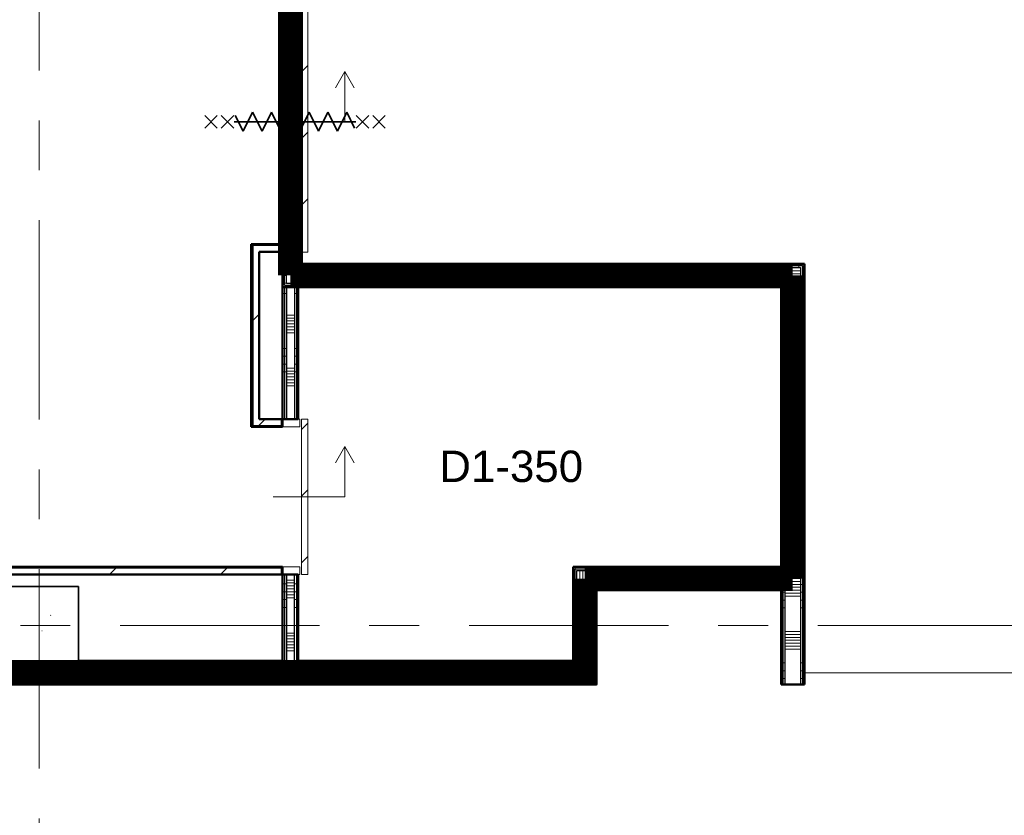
# Model space of a CAD drawing. Extents: x -2538 to 83400, y -8040 to 61900.
# Tile 63 of 105: x 62275 to 68547, y 6592 to 11659. Entities that reach past the tile are written whole.
import ezdxf

# ---------------------------------------------------------------- set-up
doc = ezdxf.new("R2010")
doc.units = 0
doc.header["$LTSCALE"] = 100
doc.linetypes.add('SCHEIDING_BRANDWEREND60', pattern=[3.2, 0.8, -1.6, 0.8])
doc.linetypes.add('stramien', pattern=[22.225, 12.7, -3.175, 3.175, -3.175])
for name, color, linetype, lineweight in [('00---0--FM-RUIMTENR', 7, 'Continuous', 18), ('BA20----_WANDEN', 14, 'Continuous', 50), ('BL$1A---_ALGEMEEN', 7, 'Continuous', 18), ('BL$7A---_STRAMIEN', 7, 'Continuous', 18), ('BL$8F---_HID-WAND', 7, 'Continuous', 18), ('BL20----_WANDEN', 7, 'Continuous', 25), ('BL28----_CONSTRUCTIES', 4, 'Continuous', 18), ('BL30----_BRANDSYMBOLEN', 14, 'Continuous', 35), ('BL30----_KOZIJNEN', 14, 'Continuous', 25), ('BL40----_BRANDWERENDESCHEIDING_60MIN', 84, 'SCHEIDING_BRANDWEREND60', 158)]:
    doc.layers.add(name, color=color, linetype=linetype, lineweight=lineweight)
doc.styles.add('Arial', font='arial.ttf', dxfattribs={"height": 200})
pattern_1 = [(360, (63950, 8565), (9e-13, 500), []), (360, (63950, 8515), (9e-13, 500), []), (360, (63950, 8465), (9e-13, 500), []), (360, (63950, 8415), (9e-13, 500), [])]
pattern_2 = [(360, (67125, 7562.5), (2e-12, 500), []), (360, (67125, 7512.5), (2e-12, 500), []), (360, (67125, 7462.5), (2e-12, 500), []), (360, (67125, 7412.5), (2e-12, 500), [])]
pattern_3 = [(90, (65737.5, 9955), (-500, -2e-12), []), (90, (65787.5, 9955), (-500, -2e-12), []), (90, (65837.5, 9955), (-500, -2e-12), []), (90, (65887.5, 9955), (-500, -2e-12), [])]
pattern_4 = [(90, (66662.5, 8025), (-500, -2e-12), []), (90, (66712.5, 8025), (-500, -2e-12), []), (90, (66762.5, 8025), (-500, -2e-12), []), (90, (66812.5, 8025), (-500, -2e-12), [])]
pattern_5 = [(180, (65950, 7925), (-2e-12, -500), []), (180, (65950, 7975), (-2e-12, -500), []), (180, (65950, 8025), (-2e-12, -500), []), (180, (65950, 8075), (-2e-12, -500), [])]
pattern_6 = [(90, (61400, 7425), (-500, -2e-12), []), (90, (61450, 7425), (-500, -2e-12), []), (90, (61500, 7425), (-500, -2e-12), []), (90, (61550, 7425), (-500, -2e-12), [])]
pattern_7 = [(45, (1253.4, 5927.3), (-353.5534, 353.5534), [])]
pattern_8 = [(360, (63950, 11530), (3e-12, 500), []), (360, (63950, 11480), (3e-12, 500), []), (360, (63950, 11430), (3e-12, 500), []), (360, (63950, 11380), (3e-12, 500), [])]
pattern_9 = [(0, (67125, 8902.5), (0, 500), []), (0, (67125, 8852.5), (0, 500), []), (0, (67125, 8802.5), (0, 500), []), (0, (67125, 8752.5), (0, 500), [])]

# ---------------------------------------------------------------- blocks, each defined once
blk = doc.blocks.new('32_DR_AMC_s_enkele schuifdeur_dt1 - 1660x2160_wbdbo60-V94-1')
at = {"layer": 'BL30----_KOZIJNEN', "lineweight": 18}
h = blk.add_hatch(dxfattribs=at)
h.set_pattern_fill('FP_452', color=256, style=0, pattern_type=2)
h.set_pattern_definition([(315, (-4756.68, 62746.6), (212.132, 212.132), [])])
h.paths.add_polyline_path([(-505, -110), (1155, -110), (1155, -70), (-505, -70)], flags=0)
at = {"layer": 'BL$1A---_ALGEMEEN'}
for p, q in [((325, 109.9), (325, -346)), ((645, -346), (541.1, -286)), ((325, -346), (645, -346)), ((645, -346), (541.1, -406))]:
    blk.add_line(p, q, dxfattribs=at)
at = {"layer": 'BL30----_BRANDSYMBOLEN'}
for p, q in [((285, 466.4), (365, 546.4)), ((365, 466.4), (285, 546.4)), ((285, 361.4), (365, 441.4)), ((365, 361.4), (285, 441.4)), ((365, 351.4), (265, 301.4)), ((325, -416.3), (325, 358.7)), ((325, -416.3), (325, 358.7)), ((265, 301.4), (385, 241.4)), ((385, 241.4), (265, 181.4)), ((265, 181.4), (385, 121.4)), ((385, 121.4), (265, 61.4)), ((265, 61.4), (385, 1.4)), ((385, 1.4), (265, -58.6)), ((265, -58.6), (385, -118.6)), ((385, -118.6), (265, -178.6)), ((265, -178.6), (385, -238.6)), ((385, -238.6), (265, -298.6)), ((265, -298.6), (385, -358.6)), ((385, -358.6), (285, -408.6)), ((365, -498.7), (285, -418.6)), ((285, -498.7), (365, -418.6)), ((285, -603.6), (365, -523.6)), ((365, -603.6), (285, -523.6))]:
    blk.add_line(p, q, dxfattribs=at)
at = {"layer": 'BL30----_KOZIJNEN', "lineweight": 18}
for p, q in [((-505, -60), (-505, 60)), ((-505, 60), (-455, 60)), ((-455, 60), (-455, -60)), ((1105, -60), (1105, 60)), ((1105, 60), (1155, 60)), ((1155, 60), (1155, -60)), ((-455, -60), (-505, -60)), ((1155, -60), (1105, -60)), ((-505, -70), (1155, -70)), ((-505, -110), (-505, -70)), ((1155, -110), (-505, -110)), ((1155, -70), (1155, -110))]:
    blk.add_line(p, q, dxfattribs=at)
blk = doc.blocks.new('32_DR_AMC_s_enkele schuifdeur_dt1 - 990x2160-2919444-1')
at = {"layer": 'BL30----_KOZIJNEN', "lineweight": 18}
h = blk.add_hatch(dxfattribs=at)
h.set_pattern_fill('FP_453', color=256, style=0, pattern_type=2)
h.set_pattern_definition([(315, (-2367.68, 62746.6), (212.132, 212.132), [])])
h.paths.add_polyline_path([(-170, -110), (820, -110), (820, -70), (-170, -70)], flags=0)
at = {"layer": 'BL$1A---_ALGEMEEN'}
for p, q in [((325, 109.9), (325, -346)), ((645, -346), (541.1, -286)), ((325, -346), (645, -346)), ((645, -346), (541.1, -406))]:
    blk.add_line(p, q, dxfattribs=at)
at = {"layer": 'BL30----_KOZIJNEN', "lineweight": 18}
for p, q in [((-170, -60), (-170, 60)), ((-170, 60), (-120, 60)), ((-120, 60), (-120, -60)), ((770, -60), (770, 60)), ((770, 60), (820, 60)), ((820, 60), (820, -60)), ((-120, -60), (-170, -60)), ((820, -60), (770, -60)), ((-170, -70), (820, -70)), ((-170, -110), (-170, -70)), ((820, -110), (-170, -110)), ((820, -70), (820, -110))]:
    blk.add_line(p, q, dxfattribs=at)

msp = doc.modelspace()

# ---------------------------------------------------------------- hatches: boundary and pattern name
at = {"layer": 'BA20----_WANDEN', "lineweight": 18}
h = msp.add_hatch(dxfattribs=at)
h.set_pattern_fill('FP_656', color=256, angle=90, style=0, pattern_type=2)
h.set_pattern_definition(pattern_8)
h.paths.add_polyline_path([(63950, 9967.5), (63962.5, 9967.5), (63962.5, 10179), (63950, 10179), (63950, 10059.4)], flags=0)
h.paths.add_polyline_path([(63950, 11839), (63962.5, 11839), (63962.5, 13492.5), (63950, 13492.5), (63950, 13128)], flags=0)
h = msp.add_hatch(dxfattribs=at)
h.set_pattern_fill('FP_656', color=256, angle=90, style=0, pattern_type=2)
h.set_pattern_definition(pattern_8)
h.paths.add_polyline_path([(63975, 9980), (63975, 10179), (63962.5, 10179), (63962.5, 9980)], flags=0)
h.paths.add_polyline_path([(63962.5, 11839), (63975, 11839), (63975, 13480), (63962.5, 13480), (63962.5, 13128)], flags=0)
h = msp.add_hatch(dxfattribs=at)
h.set_pattern_fill('FP_657', color=256, angle=90, style=0, pattern_type=2)
h.set_pattern_definition([(1e-13, (63950, 11730), (-6e-13, 337.5), []), (1e-13, (63950, 11711.25), (-6e-13, 337.5), []), (1e-13, (63950, 11692.5), (-6e-13, 337.5), []), (1e-13, (63950, 11673.75), (-6e-13, 337.5), []), (1e-13, (63950, 11655), (-6e-13, 337.5), []), (1e-13, (63950, 11636.25), (-6e-13, 337.5), []), (1e-13, (63950, 11617.5), (-6e-13, 337.5), [])])
h.paths.add_polyline_path([(63975, 10080), (64025, 10080), (64025, 10179), (63975, 10179), (63975, 10105)], flags=0)
h.paths.add_polyline_path([(64025, 11839), (64025, 13380), (63975, 13380), (63975, 11839)], flags=0)
h = msp.add_hatch(dxfattribs=at)
h.set_pattern_fill('FP_656', color=256, angle=90, style=0, pattern_type=2)
h.set_pattern_definition(pattern_8)
h.paths.add_polyline_path([(64025, 10092.5), (64037.5, 10092.5), (64037.5, 10179), (64025, 10179), (64025, 10105)], flags=0)
h.paths.add_polyline_path([(64025, 11839), (64037.5, 11839), (64037.5, 13367.5), (64025, 13367.5), (64025, 13128)], flags=0)
h = msp.add_hatch(dxfattribs=at)
h.set_pattern_fill('FP_656', color=256, angle=90, style=0, pattern_type=2)
h.set_pattern_definition(pattern_8)
h.paths.add_polyline_path([(64037.5, 10105), (64050, 10105), (64050, 10179), (64037.5, 10179)], flags=0)
h.paths.add_polyline_path([(64050, 11839), (64050, 13355), (64037.5, 13355), (64037.5, 11839)], flags=0)
h = msp.add_hatch(dxfattribs=at)
h.set_pattern_fill('FP_44', color=256, style=0, pattern_type=2)
h.set_pattern_definition(pattern_7)
h.paths.add_polyline_path([(63750, 9075), (63760, 9075), (63760, 10230), (63750, 10230), (63750, 9115)], flags=0)
h = msp.add_hatch(dxfattribs=at)
h.set_pattern_fill('FP_44', color=256, style=0, pattern_type=2)
h.set_pattern_definition(pattern_7)
h.paths.add_polyline_path([(63760, 9115), (63800, 9115), (63800, 10220), (63760, 10220), (63760, 9780.4)], flags=0)
h = msp.add_hatch(dxfattribs=at)
h.set_pattern_fill('FP_149', color=256, angle=90, style=0, pattern_type=2)
h.set_pattern_definition(pattern_3)
h.paths.add_polyline_path([(67262.5, 10092.5), (67262.5, 10105), (64037.5, 10105), (64037.5, 10092.5), (67250, 10092.5)], flags=0)
h = msp.add_hatch(dxfattribs=at)
h.set_pattern_fill('FP_1302', color=256, angle=90, style=0, pattern_type=2)
h.set_pattern_definition(pattern_9)
h.paths.add_polyline_path([(67262.5, 8100), (67275, 8100), (67275, 10105), (67262.5, 10105), (67262.5, 8664.5)], flags=0)
h = msp.add_hatch(dxfattribs=at)
h.set_pattern_fill('FP_150', color=256, angle=90, style=0, pattern_type=2)
h.set_pattern_definition([(90, (65537.5, 9955), (-337.5, -1e-12), []), (90, (65556.25, 9955), (-337.5, -1e-12), []), (90, (65575, 9955), (-337.5, -1e-12), []), (90, (65593.75, 9955), (-337.5, -1e-12), []), (90, (65612.5, 9955), (-337.5, -1e-12), []), (90, (65631.25, 9955), (-337.5, -1e-12), []), (90, (65650, 9955), (-337.5, -1e-12), [])])
h.paths.add_polyline_path([(67150, 9980), (67150, 10080), (63975, 10080), (63975, 9980), (67137.5, 9980)], flags=0)
h = msp.add_hatch(dxfattribs=at)
h.set_pattern_fill('FP_149', color=256, angle=90, style=0, pattern_type=2)
h.set_pattern_definition(pattern_3)
h.paths.add_polyline_path([(67150, 10080), (67250, 10080), (67250, 10092.5), (64025, 10092.5), (64025, 10080), (67125, 10080)], flags=0)
h = msp.add_hatch(dxfattribs=at)
h.set_pattern_fill('FP_1303', color=256, angle=90, style=0, pattern_type=2)
h.set_pattern_definition([(0, (67125, 9102.5), (0, 337.5), []), (0, (67125, 9083.75), (0, 337.5), []), (0, (67125, 9065), (0, 337.5), []), (0, (67125, 9046.25), (0, 337.5), []), (0, (67125, 9027.5), (0, 337.5), []), (0, (67125, 9008.75), (0, 337.5), []), (0, (67125, 8990), (0, 337.5), [])])
h.paths.add_polyline_path([(67150, 8100), (67250, 8100), (67250, 10080), (67150, 10080), (67150, 8150)], flags=0)
h = msp.add_hatch(dxfattribs=at)
h.set_pattern_fill('FP_1302', color=256, angle=90, style=0, pattern_type=2)
h.set_pattern_definition(pattern_9)
h.paths.add_polyline_path([(67250, 8100), (67262.5, 8100), (67262.5, 10092.5), (67250, 10092.5), (67250, 8664.5)], flags=0)
h = msp.add_hatch(dxfattribs=at)
h.set_pattern_fill('FP_149', color=256, angle=90, style=0, pattern_type=2)
h.set_pattern_definition(pattern_3)
h.paths.add_polyline_path([(67137.5, 9967.5), (67137.5, 9980), (63962.5, 9980), (63962.5, 9967.5), (67125, 9967.5)], flags=0)
h = msp.add_hatch(dxfattribs=at)
h.set_pattern_fill('FP_1302', color=256, angle=90, style=0, pattern_type=2)
h.set_pattern_definition(pattern_9)
h.paths.add_polyline_path([(67137.5, 8150), (67150, 8150), (67150, 9980), (67137.5, 9980), (67137.5, 8162.5)], flags=0)
h = msp.add_hatch(dxfattribs=at)
h.set_pattern_fill('FP_149', color=256, angle=90, style=0, pattern_type=2)
h.set_pattern_definition(pattern_3)
h.paths.add_polyline_path([(67125, 9955), (67125, 9967.5), (63950, 9967.5), (63950, 9955), (65695.9, 9955)], flags=0)
h = msp.add_hatch(dxfattribs=at)
h.set_pattern_fill('FP_83', color=256, angle=90, style=0, pattern_type=2)
h.set_pattern_definition(pattern_1)
h.paths.add_polyline_path([(63950, 7575), (63962.5, 7575), (63962.5, 8125), (63950, 8125)], flags=0)
h.paths.add_polyline_path([(63962.5, 9115), (63962.5, 9955), (63950, 9955), (63950, 9115)], flags=0)
h = msp.add_hatch(dxfattribs=at)
h.set_pattern_fill('FP_83', color=256, angle=90, style=0, pattern_type=2)
h.set_pattern_definition(pattern_1)
h.paths.add_polyline_path([(63975, 7562.5), (63975, 8125), (63962.5, 8125), (63962.5, 7562.5)], flags=0)
h.paths.add_polyline_path([(63975, 9115), (63975, 9955), (63962.5, 9955), (63962.5, 9115)], flags=0)
h = msp.add_hatch(dxfattribs=at)
h.set_pattern_fill('FP_84', color=256, angle=90, style=0, pattern_type=2)
h.set_pattern_definition([(360, (63950, 8765), (6e-13, 337.5), []), (360, (63950, 8746.25), (6e-13, 337.5), []), (360, (63950, 8727.5), (6e-13, 337.5), []), (360, (63950, 8708.75), (6e-13, 337.5), []), (360, (63950, 8690), (6e-13, 337.5), []), (360, (63950, 8671.25), (6e-13, 337.5), []), (360, (63950, 8652.5), (6e-13, 337.5), [])])
h.paths.add_polyline_path([(63975, 7550), (64025, 7550), (64025, 8125), (63975, 8125), (63975, 7562.5)], flags=0)
h.paths.add_polyline_path([(63975, 9115), (64025, 9115), (64025, 9955), (63975, 9955), (63975, 9780.4)], flags=0)
h = msp.add_hatch(dxfattribs=at)
h.set_pattern_fill('FP_83', color=256, angle=90, style=0, pattern_type=2)
h.set_pattern_definition(pattern_1)
h.paths.add_polyline_path([(64037.5, 7562.5), (64037.5, 8125), (64025, 8125), (64025, 7562.5)], flags=0)
h.paths.add_polyline_path([(64037.5, 9115), (64037.5, 9955), (64025, 9955), (64025, 9115)], flags=0)
h = msp.add_hatch(dxfattribs=at)
h.set_pattern_fill('FP_83', color=256, angle=90, style=0, pattern_type=2)
h.set_pattern_definition(pattern_1)
h.paths.add_polyline_path([(64037.5, 7575), (64050, 7575), (64050, 8125), (64037.5, 8125)], flags=0)
h.paths.add_polyline_path([(64050, 9115), (64050, 9955), (64037.5, 9955), (64037.5, 9115)], flags=0)
h = msp.add_hatch(dxfattribs=at)
h.set_pattern_fill('FP_1302', color=256, angle=90, style=0, pattern_type=2)
h.set_pattern_definition(pattern_9)
h.paths.add_polyline_path([(67125, 8162.5), (67137.5, 8162.5), (67137.5, 9967.5), (67125, 9967.5), (67125, 8175)], flags=0)
h = msp.add_hatch(dxfattribs=at)
h.set_pattern_fill('FP_44', color=256, style=0, pattern_type=2)
h.set_pattern_definition(pattern_7)
h.paths.add_polyline_path([(63950, 9075), (63950, 9115), (63760, 9115), (63760, 9075)], flags=0)
h = msp.add_hatch(dxfattribs=at)
h.set_pattern_fill('FP_44', color=256, style=0, pattern_type=2)
h.set_pattern_definition(pattern_7)
h.paths.add_polyline_path([(63950, 9065), (63950, 9075), (63750, 9075), (63750, 9065)], flags=0)
h = msp.add_hatch(dxfattribs=at)
h.set_pattern_fill('FP_44', color=256, style=0, pattern_type=2)
h.set_pattern_definition(pattern_7)
h.paths.add_polyline_path([(62885.8, 8125), (63950, 8125), (63950, 8165), (56840, 8165), (56840, 8125), (60075.7, 8125)], flags=0)
h = msp.add_hatch(dxfattribs=at)
h.set_pattern_fill('FP_44', color=256, style=0, pattern_type=2)
h.set_pattern_definition(pattern_7)
h.paths.add_polyline_path([(63950, 8165), (63950, 8175), (56850, 8175), (56850, 8165), (62885.8, 8165)], flags=0)
h = msp.add_hatch(dxfattribs=at)
h.set_pattern_fill('FP_173', color=256, angle=90, style=0, pattern_type=2)
h.set_pattern_definition(pattern_4)
h.paths.add_polyline_path([(66398.5, 8162.5), (67125, 8162.5), (67125, 8175), (65800, 8175), (65800, 8162.5), (65812.5, 8162.5)], flags=0)
h = msp.add_hatch(dxfattribs=at)
h.set_pattern_fill('FP_175', color=256, angle=90, style=0, pattern_type=2)
h.set_pattern_definition(pattern_5)
h.paths.add_polyline_path([(65812.5, 7562.5), (65812.5, 8162.5), (65800, 8162.5), (65800, 7562.5)], flags=0)
h = msp.add_hatch(dxfattribs=at)
h.set_pattern_fill('FP_173', color=256, angle=90, style=0, pattern_type=2)
h.set_pattern_definition(pattern_4)
h.paths.add_polyline_path([(67125, 8150), (67137.5, 8150), (67137.5, 8162.5), (65812.5, 8162.5), (65812.5, 8150), (67101, 8150)], flags=0)
h = msp.add_hatch(dxfattribs=at)
h.set_pattern_fill('FP_175', color=256, angle=90, style=0, pattern_type=2)
h.set_pattern_definition(pattern_5)
h.paths.add_polyline_path([(65812.5, 7550), (65825, 7550), (65825, 8150), (65812.5, 8150), (65812.5, 7562.5)], flags=0)
h = msp.add_hatch(dxfattribs=at)
h.set_pattern_fill('FP_174', color=256, angle=90, style=0, pattern_type=2)
h.set_pattern_definition([(90, (66462.5, 8025), (-337.5, -1e-12), []), (90, (66481.25, 8025), (-337.5, -1e-12), []), (90, (66500, 8025), (-337.5, -1e-12), []), (90, (66518.75, 8025), (-337.5, -1e-12), []), (90, (66537.5, 8025), (-337.5, -1e-12), []), (90, (66556.25, 8025), (-337.5, -1e-12), []), (90, (66575, 8025), (-337.5, -1e-12), [])])
h.paths.add_polyline_path([(67101, 8050), (67150, 8050), (67150, 8150), (65825, 8150), (65825, 8050), (66398.5, 8050)], flags=0)
h = msp.add_hatch(dxfattribs=at)
h.set_pattern_fill('FP_148', color=256, angle=90, style=0, pattern_type=2)
h.set_pattern_definition([(360, (67125, 7762.5), (1e-12, 337.5), []), (360, (67125, 7743.75), (1e-12, 337.5), []), (360, (67125, 7725), (1e-12, 337.5), []), (360, (67125, 7706.25), (1e-12, 337.5), []), (360, (67125, 7687.5), (1e-12, 337.5), []), (360, (67125, 7668.75), (1e-12, 337.5), []), (360, (67125, 7650), (1e-12, 337.5), [])])
h.paths.add_polyline_path([(67250, 7425), (67250, 8100), (67150, 8100), (67150, 7425)], flags=0)
h = msp.add_hatch(dxfattribs=at)
h.set_pattern_fill('FP_147', color=256, angle=90, style=0, pattern_type=2)
h.set_pattern_definition(pattern_2)
h.paths.add_polyline_path([(67262.5, 7425), (67262.5, 8100), (67250, 8100), (67250, 7425)], flags=0)
h = msp.add_hatch(dxfattribs=at)
h.set_pattern_fill('FP_147', color=256, angle=90, style=0, pattern_type=2)
h.set_pattern_definition(pattern_2)
h.paths.add_polyline_path([(67275, 7425), (67275, 8100), (67262.5, 8100), (67262.5, 7425)], flags=0)
h = msp.add_hatch(dxfattribs=at)
h.set_pattern_fill('FP_176', color=256, angle=90, style=0, pattern_type=2)
h.set_pattern_definition([(180, (65950, 7725), (-1e-12, -337.5), []), (180, (65950, 7743.75), (-1e-12, -337.5), []), (180, (65950, 7762.5), (-1e-12, -337.5), []), (180, (65950, 7781.25), (-1e-12, -337.5), []), (180, (65950, 7800), (-1e-12, -337.5), []), (180, (65950, 7818.75), (-1e-12, -337.5), []), (180, (65950, 7837.5), (-1e-12, -337.5), [])])
h.paths.add_polyline_path([(65925, 7450), (65925, 8050), (65825, 8050), (65825, 7450)], flags=0)
h = msp.add_hatch(dxfattribs=at)
h.set_pattern_fill('FP_173', color=256, angle=90, style=0, pattern_type=2)
h.set_pattern_definition(pattern_4)
h.paths.add_polyline_path([(67137.5, 8037.5), (67137.5, 8050), (65925, 8050), (65925, 8037.5), (67125, 8037.5)], flags=0)
h = msp.add_hatch(dxfattribs=at)
h.set_pattern_fill('FP_175', color=256, angle=90, style=0, pattern_type=2)
h.set_pattern_definition(pattern_5)
h.paths.add_polyline_path([(65937.5, 7437.5), (65937.5, 8037.5), (65925, 8037.5), (65925, 7437.5)], flags=0)
h = msp.add_hatch(dxfattribs=at)
h.set_pattern_fill('FP_173', color=256, angle=90, style=0, pattern_type=2)
h.set_pattern_definition(pattern_4)
h.paths.add_polyline_path([(67125, 8025), (67125, 8037.5), (65937.5, 8037.5), (65937.5, 8025), (67101, 8025)], flags=0)
h = msp.add_hatch(dxfattribs=at)
h.set_pattern_fill('FP_147', color=256, angle=90, style=0, pattern_type=2)
h.set_pattern_definition(pattern_2)
h.paths.add_polyline_path([(67137.5, 7425), (67137.5, 8037.5), (67125, 8037.5), (67125, 7425)], flags=0)
h = msp.add_hatch(dxfattribs=at)
h.set_pattern_fill('FP_147', color=256, angle=90, style=0, pattern_type=2)
h.set_pattern_definition(pattern_2)
h.paths.add_polyline_path([(67150, 7425), (67150, 8050), (67137.5, 8050), (67137.5, 7425)], flags=0)
h = msp.add_hatch(dxfattribs=at)
h.set_pattern_fill('FP_175', color=256, angle=90, style=0, pattern_type=2)
h.set_pattern_definition(pattern_5)
h.paths.add_polyline_path([(65950, 7425), (65950, 8025), (65937.5, 8025), (65937.5, 7425)], flags=0)
h = msp.add_hatch(dxfattribs=at)
h.set_pattern_fill('FP_178', color=256, angle=90, style=0, pattern_type=2)
h.set_pattern_definition([(90, (61200, 7425), (-337.5, -1e-12), []), (90, (61218.75, 7425), (-337.5, -1e-12), []), (90, (61237.5, 7425), (-337.5, -1e-12), []), (90, (61256.25, 7425), (-337.5, -1e-12), []), (90, (61275, 7425), (-337.5, -1e-12), []), (90, (61293.75, 7425), (-337.5, -1e-12), []), (90, (61312.5, 7425), (-337.5, -1e-12), [])])
h.paths.add_polyline_path([(65825, 7450), (65825, 7550), (56600, 7550), (56600, 7450), (65800, 7450)], flags=0)
h = msp.add_hatch(dxfattribs=at)
h.set_pattern_fill('FP_177', color=256, angle=90, style=0, pattern_type=2)
h.set_pattern_definition(pattern_6)
h.paths.add_polyline_path([(65812.5, 7550), (65812.5, 7562.5), (64025, 7562.5), (64025, 7550), (65800, 7550)], flags=0)
h.paths.add_polyline_path([(62150, 7550), (62150, 7562.5), (56625, 7562.5), (56625, 7550), (60075.7, 7550)], flags=0)
h.paths.add_polyline_path([(63975, 7550), (63975, 7562.5), (62650, 7562.5), (62650, 7550), (62885.8, 7550)], flags=0)
h = msp.add_hatch(dxfattribs=at)
h.set_pattern_fill('FP_177', color=256, angle=90, style=0, pattern_type=2)
h.set_pattern_definition(pattern_6)
h.paths.add_polyline_path([(65800, 7562.5), (65800, 7575), (64037.5, 7575), (64037.5, 7562.5), (65695.9, 7562.5)], flags=0)
h.paths.add_polyline_path([(62150, 7562.5), (62150, 7575), (56637.5, 7575), (56637.5, 7562.5), (60075.7, 7562.5)], flags=0)
h.paths.add_polyline_path([(62885.8, 7562.5), (63962.5, 7562.5), (63962.5, 7575), (62650, 7575), (62650, 7562.5)], flags=0)
h = msp.add_hatch(dxfattribs=at)
h.set_pattern_fill('FP_177', color=256, angle=90, style=0, pattern_type=2)
h.set_pattern_definition(pattern_6)
h.paths.add_polyline_path([(65925, 7437.5), (65925, 7450), (56600, 7450), (56600, 7437.5), (65800, 7437.5)], flags=0)
h = msp.add_hatch(dxfattribs=at)
h.set_pattern_fill('FP_177', color=256, angle=90, style=0, pattern_type=2)
h.set_pattern_definition(pattern_6)
h.paths.add_polyline_path([(65800, 7425), (65937.5, 7425), (65937.5, 7437.5), (56600, 7437.5), (56600, 7425), (65695.9, 7425)], flags=0)
at = {"layer": 'BL28----_CONSTRUCTIES'}
h = msp.add_hatch(dxfattribs=at)
h.set_pattern_fill('FP_1', color=256, style=0, pattern_type=2)
h.set_pattern_definition([(50, (1253.4, 5927.3), (728.7365, -63.756), [76.2, -838.2]), (355, (1253.4, 5927.3), (-140.972, 764.228), [60.96, -670.56]), (100.451, (1314.1, 5922), (587.77, 700.467), [64.76, -712.36]), (46.184, (1253.4, 6130.5), (1084.316, -168.171), [114.3, -1257.3]), (96.636, (1343.8, 6116.5), (949.61, 989.71), [97.14, -1068.54]), (351.184, (1253.4, 6130.5), (949.62, 989.701), [91.44, -1005.84]), (21, (1355, 6079.7), (606.458, -409.0606), [76.2, -838.2]), (326, (1355, 6079.7), (247.208, 736.753), [60.96, -670.56]), (71.451, (1405.5, 6045.6), (853.668, 327.6855), [64.76, -712.36]), (37.5, (1253.4, 5927.32), (12.3547, 338.2201), [3.353, -659.079, 3.353, -677.367, -673.1]), (37.5, (1253.4, 5927.32), (12.3547, 338.2201), [-1343.152, 3.353, -669.747]), (7.5, (1253.4, 5927.32), (267.2789, 400.7221), [3.353, -384.759, 3.353, -643.839, -256.54]), (7.5, (1253.4, 5927.32), (267.2789, 400.7221), [-1035.304, 3.353, -253.187]), (327.5, (1026.82, 5927.32), (542.3633, -22.9153), [3.353, -250.647, 3.353, -789.127, -1051.56]), (327.5, (1026.82, 5927.32), (542.3633, -22.9153), [-1046.48, 3.353, -1048.207]), (317.5, (925.22, 5927.3), (592.517, 101.707), [3.353, -326.847, 3.353, -522.935, -746.76]), (317.5, (925.22, 5927.3), (592.517, 101.707), [-856.488, 3.353, -743.407])])
h.paths.add_polyline_path([(62150, 7550), (62650, 7550), (62650, 8050), (62150, 8050), (62150, 7562.5)], flags=0)

# ---------------------------------------------------------------- linework, layer by layer
at = {"layer": 'BL$7A---_STRAMIEN', "linetype": 'stramien'}
for p, q in [((62400, -2000), (62400, 60900)), ((-1537.7, 7800), (83400, 7800)), ((-1537.7, 7800), (83400, 7800))]:
    msp.add_line(p, q, dxfattribs=at)
at = {"layer": 'BL$8F---_HID-WAND'}
msp.add_line((67275, 7500), (69825, 7500), dxfattribs=at)
at = {"layer": 'BL20----_WANDEN', "lineweight": 50}
for p, q in [((63750, 10230), (63750, 9065)), ((63950, 10230), (63750, 10230)), ((63950, 10180), (63950, 10230)), ((63800, 9115), (63800, 10180)), ((63800, 10180), (63950, 10180)), ((63950, 10179), (63950, 9065)), ((64050, 10179), (63950, 10179)), ((64050, 10105), (64050, 10179)), ((67275, 10105), (64050, 10105)), ((67275, 7425), (67275, 10105)), ((63950, 9955), (67125, 9955)), ((64050, 9115), (64050, 9955)), ((67125, 9955), (67125, 8175)), ((64050, 9115), (63800, 9115)), ((63750, 9065), (63950, 9065)), ((63950, 8175), (56850, 8175)), ((63950, 7575), (63950, 8175)), ((67125, 8175), (65800, 8175)), ((65800, 8175), (65800, 7575)), ((56800, 8125), (63950, 8125)), ((64050, 8125), (63950, 8125)), ((64050, 7575), (64050, 8125)), ((65950, 8025), (67125, 8025)), ((65950, 7425), (65950, 8025)), ((67125, 8025), (67125, 7425)), ((63950, 7575), (62650, 7575)), ((65800, 7575), (64050, 7575)), ((56450, 7425), (65950, 7425)), ((67125, 7425), (67275, 7425))]:
    msp.add_line(p, q, dxfattribs=at)
at = {"layer": 'BL20----_WANDEN'}
for p, q in [((63760, 10220), (63760, 9075)), ((63950, 10220), (63760, 10220)), ((63962.5, 9967.5), (63962.5, 10179)), ((63975, 9980), (63975, 10179)), ((64025, 10179), (64025, 10080)), ((64037.5, 10179), (64037.5, 10092.5)), ((64025, 10080), (67250, 10080)), ((64037.5, 10092.5), (67262.5, 10092.5)), ((67250, 10080), (67250, 7425)), ((67262.5, 10092.5), (67262.5, 7425)), ((63975, 9980), (67150, 9980)), ((67150, 9980), (67150, 8150)), ((63962.5, 9967.5), (67137.5, 9967.5)), ((63962.5, 9955), (63962.5, 9115)), ((63975, 9955), (63975, 9115)), ((64025, 9955), (64025, 9115)), ((64037.5, 9955), (64037.5, 9115)), ((67137.5, 9967.5), (67137.5, 8162.5)), ((63760, 9075), (63950, 9075)), ((63950, 8165), (56840, 8165)), ((65812.5, 8162.5), (67137.5, 8162.5)), ((65812.5, 7562.5), (65812.5, 8162.5)), ((63962.5, 8125), (63962.5, 7562.5)), ((63975, 8125), (63975, 7550)), ((64025, 7550), (64025, 8125)), ((64037.5, 8125), (64037.5, 7562.5)), ((65825, 8150), (67150, 8150)), ((65825, 7550), (65825, 8150)), ((67250, 8100), (67150, 8100)), ((67150, 8100), (67150, 7425)), ((65925, 8050), (67150, 8050)), ((65925, 7450), (65925, 8050)), ((65937.5, 8037.5), (67125, 8037.5)), ((65937.5, 7437.5), (65937.5, 8037.5)), ((67137.5, 8037.5), (67137.5, 7425)), ((56625, 7550), (65825, 7550)), ((62650, 7575), (62650, 7550)), ((62650, 7562.5), (63962.5, 7562.5)), ((64037.5, 7562.5), (65812.5, 7562.5)), ((56450, 7450), (65925, 7450)), ((56450, 7437.5), (65937.5, 7437.5))]:
    msp.add_line(p, q, dxfattribs=at)
at = {"layer": 'BL28----_CONSTRUCTIES', "lineweight": 35}
for p, q in [((62650, 8050), (62150, 8050)), ((62650, 7575), (62650, 8050))]:
    msp.add_line(p, q, dxfattribs=at)
at = {"layer": 'BL28----_CONSTRUCTIES', "lineweight": 25}
for p, q in [((62150, 7550), (62650, 7550)), ((62650, 7562.5), (62650, 7575)), ((62650, 7550), (62650, 7562.5))]:
    msp.add_line(p, q, dxfattribs=at)
at = {"layer": 'BL40----_BRANDWERENDESCHEIDING_60MIN', "const_width": 160, "flags": 128}
for points in [[(64000, 13430), (64000, 10030)], [(64000, 10030), (67200, 10030)], [(67200, 10030), (67200, 8100)], [(65875, 8100), (65875, 7500), (56600, 7500)], [(67200, 8100), (65875, 8100)]]:
    msp.add_lwpolyline(points, dxfattribs=at)

# ---------------------------------------------------------------- block references
at = {"layer": 'BL30----_KOZIJNEN', "rotation": 89.99999999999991}
for name, p in [('32_DR_AMC_s_enkele schuifdeur_dt1 - 1660x2160_wbdbo60-V94-1', (64000, 10684)), ('32_DR_AMC_s_enkele schuifdeur_dt1 - 990x2160-2919444-1', (64000, 8295))]:
    msp.add_blockref(name, p, dxfattribs=at)

# ---------------------------------------------------------------- texts
at = {"layer": '00---0--FM-RUIMTENR', "insert": (64947.8, 8914.5), "char_height": 200, "width": 1130.379, "attachment_point": 1, "style": 'Arial'}
msp.add_mtext('D1-350', dxfattribs=at)

doc.saveas('drawing.dxf')
